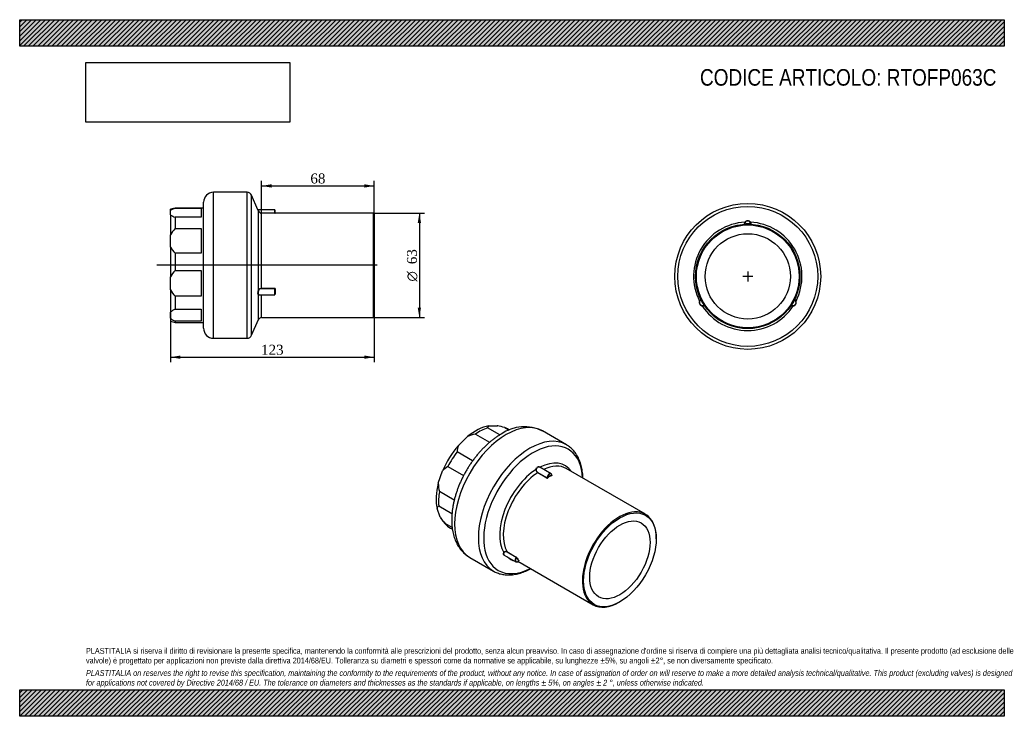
# Model space of a CAD drawing. Header units: millimetres. Extents: x 0 to 594, y 0 to 420.
import ezdxf
from ezdxf.enums import TextEntityAlignment as Align
from ezdxf.lldxf.tags import DXFTag

# ---------------------------------------------------------------- set-up
doc = ezdxf.new("R2010")
doc.units = ezdxf.units.MM
doc.header["$LTSCALE"] = 2
for name, color, linetype in [('Default', 7, 'Continuous'), ('DV3_Default', 7, 'Continuous'), ('IOF063C', 7, 'Continuous'), ('PARTE_PE_063', 7, 'Continuous')]:
    doc.layers.add(name, color=color, linetype=linetype)
doc.styles.add('SEACAD_Solid_Edge_ANSI1_Symbols', font='semeca1.ttf')
doc.styles.add('SEACAD_Times_New_Roman', font='times.ttf')
tags = doc.linetypes.add('CENTER2', pattern=[28.575, 19.05, -3.175, 3.175, -3.175]).pattern_tags.tags
tags[10:11] = [DXFTag(74, 4), DXFTag(75, 0), DXFTag(340, '0'), DXFTag(46, 0.0), DXFTag(50, 0.0), DXFTag(44, 0.0), DXFTag(45, 0.0)]
tags[8:9] = [DXFTag(74, 4), DXFTag(75, 0), DXFTag(340, '0'), DXFTag(46, 0.0), DXFTag(50, 0.0), DXFTag(44, 0.0), DXFTag(45, 0.0)]
tags[6:7] = [DXFTag(74, 4), DXFTag(75, 0), DXFTag(340, '0'), DXFTag(46, 0.0), DXFTag(50, 0.0), DXFTag(44, 0.0), DXFTag(45, 0.0)]
tags[4:5] = [DXFTag(74, 4), DXFTag(75, 0), DXFTag(340, '0'), DXFTag(46, 0.0), DXFTag(50, 0.0), DXFTag(44, 0.0), DXFTag(45, 0.0)]
doc.dimstyles.new('ANSImm', dxfattribs={"dimtxt": 6, "dimasz": 6, "dimexe": 3, "dimexo": 0, "dimgap": 1.5, "dimtad": 1, "dimdsep": 46, "dimtxsty": 'SEACAD_Times_New_Roman', "dimblk1": '_SE_FILLED', "dimblk2": '_SE_FILLED', "dimsah": 1, "dimcen": 3, "dimazin": 0, "dimtfac": 0.85, "dimtdec": 3, "dimtofl": 0, "dimtmove": 0, "dimatfit": 3, "dimfxl": 1, "dimarcsym": 0})
picture_1 = doc.add_image_def('image1.jpg', size_in_pixel=(4302, 1260))

# ---------------------------------------------------------------- blocks, each defined once
blk = doc.blocks.new('SEANNOT_GROUP')
at = {"layer": 'Default', "color": 7, "linetype": 'CENTER2'}
for p, q in [((439.23, 268.24), (439.23, 262.24)), ((442.23, 265.24), (436.23, 265.24))]:
    blk.add_line(p, q, dxfattribs=at)
blk = doc.blocks.new('SEANNOT_GROUP1')
at = {"layer": 'Default', "color": 7, "linetype": 'CENTER2'}
for p, q in [((439.23, 268.24), (439.23, 262.24)), ((442.23, 265.24), (436.23, 265.24))]:
    blk.add_line(p, q, dxfattribs=at)
blk = doc.blocks.new('SE')
at = {"layer": 'IOF063C', "color": 7, "linetype": 'Continuous'}
for p, q in [((289.62, 169.63), (282.23, 173.89)), ((282.88, 175.07), (288.09, 175.15)), ((288.74, 175.02), (288.48, 175.08)), ((292.71, 174.04), (295.36, 172.51)), ((295.53, 172.58), (294.33, 173.27)), ((264.65, 163.27), (270.13, 168.61)), ((274.89, 170.17), (283.52, 165.19)), ((273.26, 154), (263.86, 159.42)), ((258.35, 150.61), (267.8, 145.16)), ((252.54, 140.49), (255.08, 147.97)), ((262.17, 130.4), (253.24, 135.56)), ((253.65, 120.08), (251.76, 125.31)), ((252.79, 126.82), (260.79, 122.2)), ((255.34, 117.68), (256.88, 115.94)), ((260.89, 113.8), (256.59, 116.28)), ((259.83, 113.51), (261.03, 112.82))]:
    blk.add_line(p, q, dxfattribs=at)
for centre, radius, start, end in [((283.56, 173.93), 1.33, 120.39814, 181.45157), ((277.72, 121.65), 54.5, 74.03309, 79.02531), ((279.65, 147.64), 23.04, 101.94382, 114.41155), ((275, 159.13), 11.15, 158.20061, 178.49242), ((264.76, 139.35), 12.96, 119.65798, 138.31734), ((274.11, 141.01), 21.57, 181.38831, 194.64163), ((254.07, 124.85), 2.35, 123.01756, 168.572), ((288.1, 143.69), 41.77, 214.43078, 221.01475)]:
    blk.add_arc(centre, radius, start, end, dxfattribs=at)
for centre, major_axis, start_param, end_param in [((275.1, 144.53), (16.87, 29.23), 0.453342, 0.995282), ((277.08, 143.39), (17.25, 29.88), 0.57297, 0.875654), ((275.1, 144.53), (-16.87, -29.23), 3.332214, 3.351476), ((277.08, 143.39), (-17.25, -29.88), 3.141593, 3.231848), ((275.1, 144.53), (16.87, 29.23), 1.23874, 1.78068), ((277.08, 143.39), (17.25, 29.88), 1.358368, 1.661052), ((275.1, 144.53), (-16.87, -29.23), 5.165731, 5.707671), ((277.08, 143.39), (-17.25, -29.88), 5.285359, 5.588043), ((275.1, 144.53), (16.87, 29.23), 2.809536, 2.950972), ((277.08, 143.39), (17.25, 29.88), 2.929164, 3.141593)]:
    blk.add_ellipse(centre, major_axis=major_axis, ratio=0.57735, start_param=start_param, end_param=end_param, dxfattribs=at)
at = {"layer": 'PARTE_PE_063', "color": 7, "linetype": 'Continuous'}
for p, q in [((329.81, 163.75), (315.49, 172.02)), ((320.58, 146.25), (313.7, 150.22)), ((377.48, 121.8), (329.75, 149.36)), ((318.1, 143.66), (312.52, 146.89)), ((312.58, 147), (318.17, 143.78)), ((321, 145.4), (321.06, 145.37)), ((384, 106.97), (384, 107.38)), ((271.49, 95.81), (285.81, 87.54)), ((292.29, 97.24), (299.33, 93.17)), ((299.57, 95.84), (293.98, 99.07)), ((294.01, 99.19), (299.6, 95.96)), ((300.59, 93.45), (345.98, 67.24)), ((361.73, 68.8), (362.08, 69.01))]:
    blk.add_line(p, q, dxfattribs=at)
for centre, radius, start, end in [((304.57, 149.87), 24.68, 63.78787, 124.79506), ((313.44, 148.59), 1.94, 173.77137, 241.58874), ((313.41, 148.59), 1.79, 173.90513, 242.37047), ((318.24, 143.93), 0.298, 243.69338, 300.5403), ((318.23, 143.9), 0.138, 244.55218, 307.0532), ((293.28, 97.94), 1.45, 59.65105, 143.62123), ((293.28, 97.93), 1.34, 58.38549, 142.94091), ((299.44, 95.63), 0.248, 25.8429, 59.11582), ((299.26, 95.4), 0.647, 34.28165, 59.30602)]:
    blk.add_arc(centre, radius, start, end, dxfattribs=at)
for centre, major_axis, ratio, start_param, end_param in [((293.49, 133.92), (-22, -38.11), 0.57735, 3.141593, 6.283185), ((307.81, 125.65), (-22, -38.11), 0.57735, 3.142695, 6.282434), ((309.75, 124.53), (-21.1, -36.55), 0.57735, 2.413379, 6.283185), ((312.7, 122.83), (-16.35, -28.32), 0.57735, 3.97839, 5.969987), ((311.58, 148.8), (-0.0984, 0.0176), 0.07388, 0.885617, 2.196882), ((313.95, 150.17), (0.0637, 0.0771), 0.581284, 1.974251, 2.582137), ((312.7, 122.83), (-16.35, -28.32), 0.57735, 2.870178, 3.875591), ((314, 122.08), (-15.75, -27.28), 0.57735, 3.141593, 3.834844), ((314, 122.08), (-15.75, -27.28), 0.57735, 3.993429, 5.954948), ((312.51, 146.97), (-0.05, -0.0866), 0.57735, 0.851836, 2.311494), ((318.1, 143.74), (-0.05, -0.0866), 0.57735, 0.851836, 2.311494), ((319.58, 144.52), (-1, -1.73), 0.57735, 2.400895, 5.453086), ((319.65, 144.48), (-0.95, -1.65), 0.57735, 2.41231, 5.441671), ((319.65, 118.81), (15.8, 27.37), 0.57735, 0.72533, 0.845466), ((318.38, 143.75), (-0.0543, 0.084), 0.54165, 0.757115, 2.327911), ((319.72, 118.77), (15.75, 27.28), 0.57735, 0.72533, 0.845466), ((321.06, 145.3), (-0.0453, 0.0892), 0.610968, 0.817291, 2.388088), ((321.07, 145.45), (0.05, 0.0866), 0.57735, 3.323667, 3.860553), ((361.73, 94.52), (-15.75, -27.28), 0.57735, 2.356194, 6.283185), ((292.15, 98.73), (-0.0831, 0.0556), 0.471573, 4.176481, 5.487747), ((293.95, 99.11), (-0.05, -0.0866), 0.57735, 1.353698, 2.813355), ((312.7, 122.83), (16.35, 28.32), 0.57735, 2.999036, 3.28415), ((300.33, 94.9), (1, 1.73), 0.57735, 1.353698, 4.405889), ((300.4, 94.86), (0.95, 1.65), 0.57735, 1.365113, 4.394474), ((299.53, 95.89), (-0.05, -0.0866), 0.57735, 1.353698, 2.813355), ((299.74, 95.7), (-0.0866, -0.05), 0.774566, 3.562258, 5.133054), ((319.65, 118.81), (-15.8, -27.37), 0.57735, -0.321867, -0.201731), ((319.72, 118.77), (-15.75, -27.28), 0.57735, -0.321867, -0.201731), ((309.75, 124.53), (-21.1, -36.55), 0.57735, 0, 0.728213), ((312.7, 122.83), (16.35, 28.32), 0.57735, 3.351254, 3.413008), ((301.08, 93.79), (-0.076, -0.0649), 0.799939, 3.417714, 4.988511), ((361.73, 94.52), (-15.75, -27.28), 0.57735, 0, 0.785398)]:
    blk.add_ellipse(centre, major_axis=major_axis, ratio=ratio, start_param=start_param, end_param=end_param, dxfattribs=at)
for major_axis in [(15.5, 26.85), (-12.85, -22.26)]:
    blk.add_ellipse((362.08, 94.32), major_axis=major_axis, ratio=0.57735, dxfattribs=at)
for points, knots in [([(290.49, 170.14), (290.16, 169.95), (289.36, 169.48), (287.92, 168.55), (286.29, 167.41), (284.67, 166.16), (283.09, 164.84), (281.53, 163.44), (280, 161.97), (278.51, 160.43), (277.06, 158.82), (275.65, 157.15), (274.29, 155.42), (272.98, 153.64), (271.72, 151.81), (270.51, 149.94), (269.36, 148.03), (268.27, 146.08), (267.25, 144.11), (266.28, 142.11), (265.39, 140.08), (264.57, 138.04), (263.81, 135.99), (263.13, 133.93), (262.53, 131.87), (262.01, 129.81), (261.56, 127.76), (261.2, 125.72), (260.92, 123.69), (260.73, 121.69), (260.62, 119.71), (260.61, 117.76), (260.68, 115.85), (260.85, 113.97), (261.11, 112.15), (261.47, 110.38), (261.91, 108.67), (262.45, 107.03), (263.08, 105.46), (263.79, 103.97), (264.59, 102.57), (265.47, 101.26), (266.43, 100.04), (267.45, 98.92), (268.54, 97.89), (269.69, 96.97), (270.7, 96.27), (271.27, 95.95), (271.48, 95.83)], [0, 0, 0, 0, 0.012174, 0.034817, 0.057438, 0.080039, 0.102611, 0.12515, 0.147655, 0.170126, 0.192565, 0.214975, 0.23736, 0.259725, 0.282074, 0.304411, 0.326743, 0.349074, 0.371409, 0.393751, 0.416107, 0.438481, 0.460879, 0.483305, 0.505764, 0.528261, 0.5508, 0.573382, 0.59601, 0.618684, 0.641399, 0.664148, 0.68692, 0.70969, 0.732431, 0.755108, 0.777679, 0.8001, 0.822326, 0.844317, 0.866043, 0.887487, 0.908649, 0.929542, 0.950198, 0.970656, 0.990966, 1, 1, 1, 1]), ([(339.78, 143.57), (339.78, 143.8), (339.75, 144.64), (339.65, 146.07), (339.43, 147.84), (339.13, 149.55), (338.74, 151.21), (338.27, 152.79), (337.71, 154.31), (337.07, 155.75), (336.35, 157.1), (335.56, 158.38), (334.68, 159.56), (333.74, 160.65), (332.73, 161.64), (331.66, 162.53), (330.65, 163.26), (330.05, 163.6), (329.78, 163.76)], [0.7577922, 0.7577922, 0.7577922, 0.7577922, 0.7638113, 0.7803746, 0.7969358, 0.8134841, 0.8300061, 0.8464852, 0.8629027, 0.8792384, 0.895473, 0.9115903, 0.9275796, 0.943438, 0.9591717, 0.9747963, 0.9903353, 1, 1, 1, 1]), ([(311.51, 148.8), (311.57, 149.13), (311.69, 149.44), (311.93, 149.84), (312.02, 149.96), (312.23, 150.16), (312.34, 150.25), (312.57, 150.39), (312.69, 150.43), (312.94, 150.49), (313.07, 150.5), (313.32, 150.47), (313.44, 150.43), (313.67, 150.33), (313.78, 150.26), (313.89, 150.17)], [0, 0, 0, 0, 0.25, 0.25, 0.375, 0.375, 0.5, 0.5, 0.625, 0.625, 0.75, 0.75, 0.875, 0.875, 1, 1, 1, 1]), ([(313.7, 150.23), (313.66, 150.25), (313.62, 150.27), (313.47, 150.34), (313.35, 150.37), (313.11, 150.4), (312.99, 150.39), (312.75, 150.34), (312.63, 150.3), (312.41, 150.17), (312.3, 150.09), (312.11, 149.89), (312.02, 149.77), (311.79, 149.39), (311.68, 149.09), (311.63, 148.78)], [0.07874, 0.07874, 0.07874, 0.07874, 0.125, 0.125, 0.25, 0.25, 0.375, 0.375, 0.5, 0.5, 0.625, 0.625, 0.75, 0.75, 1, 1, 1, 1]), ([(320.99, 145.41), (321, 145.41), (321.01, 145.4), (321.01, 145.39), (321.02, 145.39), (321.02, 145.38), (321.02, 145.38), (321.02, 145.38), (321.02, 145.38), (321.02, 145.37)], [0, 0, 0, 0, 0.2114551, 0.2114551, 0.2114551, 0.4235833, 0.4235833, 0.4235833, 0.4795999, 0.4795999, 0.4795999, 0.4795999]), ([(321.02, 145.37), (321.02, 145.37), (321.02, 145.37), (321.02, 145.36), (321.02, 145.36), (321.01, 145.35), (321.01, 145.35), (321, 145.35), (321, 145.34), (320.99, 145.34)], [0.4795999, 0.4795999, 0.4795999, 0.4795999, 0.6374578, 0.6374578, 0.6374578, 0.8538528, 0.8538528, 0.8538528, 1, 1, 1, 1]), ([(321.06, 145.22), (321.1, 145.24), (321.12, 145.26), (321.12, 145.32), (321.1, 145.35), (321.06, 145.37)], [0, 0, 0, 0, 0.5, 0.5, 1, 1, 1, 1]), ([(292.47, 97.11), (292.36, 97.14), (292.25, 97.18), (292.07, 97.3), (292, 97.37), (291.88, 97.54), (291.84, 97.63), (291.8, 97.84), (291.8, 97.95), (291.83, 98.18), (291.86, 98.31), (291.96, 98.55), (292.03, 98.67), (292.11, 98.8)], [0.2546864, 0.2546864, 0.2546864, 0.2546864, 0.375, 0.375, 0.5, 0.5, 0.625, 0.625, 0.75, 0.75, 0.875, 0.875, 1, 1, 1, 1]), ([(292.21, 98.73), (292.14, 98.62), (292.07, 98.5), (291.97, 98.27), (291.94, 98.16), (291.91, 97.94), (291.91, 97.83), (291.95, 97.63), (291.99, 97.54), (292.1, 97.38), (292.17, 97.31), (292.27, 97.25), (292.28, 97.24), (292.29, 97.24)], [0, 0, 0, 0, 0.125, 0.125, 0.25, 0.25, 0.375, 0.375, 0.5, 0.5, 0.625, 0.625, 0.639261, 0.639261, 0.639261, 0.639261]), ([(301, 93.82), (301.01, 93.82), (301.01, 93.82), (301.01, 93.82), (301.02, 93.81), (301.02, 93.81), (301.02, 93.81), (301.02, 93.81), (301.02, 93.81), (301.02, 93.81)], [0.1851149, 0.1851149, 0.1851149, 0.1851149, 0.3479053, 0.3479053, 0.3479053, 0.5635982, 0.5635982, 0.5635982, 0.5861287, 0.5861287, 0.5861287, 0.5861287]), ([(301.02, 93.81), (301.02, 93.81), (301.02, 93.82), (301.02, 93.82), (301.02, 93.82), (301.01, 93.82), (301.01, 93.83)], [0.5861287, 0.5861287, 0.5861287, 0.5861287, 0.7813034, 0.7813034, 0.7813034, 1, 1, 1, 1]), ([(301.02, 93.81), (301.03, 93.82), (301.04, 93.84), (301.07, 93.85), (301.09, 93.85), (301.1, 93.85), (301.1, 93.85), (301.1, 93.85), (301.1, 93.85)], [0, 0, 0, 0, 0.1421154, 0.2798565, 0.3908246, 0.4797705, 0.5586241, 0.5838779, 0.5838779, 0.5838779, 0.5838779]), ([(301.1, 93.84), (301.13, 93.83), (301.14, 93.83), (301.16, 93.83), (301.16, 93.84), (301.14, 93.87)], [0.1360434, 0.1360434, 0.1360434, 0.1360434, 0.5, 0.5, 1, 1, 1, 1]), ([(285.79, 87.56), (286.18, 87.35), (286.87, 86.96), (288.11, 86.42), (289.41, 85.97), (290.77, 85.63), (292.17, 85.38), (293.61, 85.24), (295.09, 85.21), (296.61, 85.28), (298.15, 85.45), (299.72, 85.74), (301.31, 86.13), (302.92, 86.63), (304.54, 87.23), (306.17, 87.93), (307.42, 88.54), (308.12, 88.91), (308.28, 89)], [0, 0, 0, 0, 0.0134655, 0.0289251, 0.0444027, 0.0599316, 0.0755407, 0.0912525, 0.1070817, 0.1230339, 0.1391071, 0.1552917, 0.1715732, 0.1879341, 0.204356, 0.2208216, 0.2373156, 0.2421043, 0.2421043, 0.2421043, 0.2421043])]:
    blk.add_open_spline(points, degree=3, knots=knots, dxfattribs=at)
blk.add_open_spline([(313.89, 150.17), (313.93, 150.14), (313.97, 150.1), (314.02, 150.05)], degree=3, dxfattribs=at)
blk = doc.blocks.new('SE1')
at = {"layer": 'PARTE_PE_063', "color": 7, "linetype": 'Continuous'}
for p, q in [((437.34, 296.78), (437.34, 296.69)), ((441.13, 296.78), (441.12, 296.69)), ((410.97, 251.11), (411.06, 251.16)), ((467.5, 251.11), (467.41, 251.16)), ((412.87, 247.83), (412.95, 247.88)), ((465.6, 247.83), (465.52, 247.88))]:
    blk.add_line(p, q, dxfattribs=at)
for radius in [44, 42.2, 31.5, 31, 25.7]:
    blk.add_circle((439.23, 265.24), radius, dxfattribs=at)
for centre, radius, start, end in [((439.23, 265.24), 32.7, 92.94497, 207.05503), ((439.41, 296.59), 2.27, 144.89137, 177.93181), ((439.23, 296.68), 2, 2.56116, 177.43884), ((439.23, 296.68), 1.9, 3.2152, 176.7848), ((439.23, 296.64), 2.1, 36.72958, 143.27042), ((439.23, 265.24), 32.7, 332.94497, 87.05503), ((439.06, 296.59), 2.27, 2.06286, 35.11396), ((437.14, 296.77), 0.1, 273.80663, 357.43884), ((439.23, 265.24), 31.6, 86.55835, 93.44165), ((441.33, 296.77), 0.1, 182.56116, 266.19337), ((412.04, 249.54), 2.1, 156.72958, 263.27042), ((412.01, 249.52), 2, 122.56116, 297.43884), ((412.17, 249.42), 2.27, 122.06286, 155.11396), ((412.01, 249.52), 1.9, 123.2152, 296.7848), ((410.88, 251.29), 0.1, 302.56116, 26.19337), ((439.23, 265.24), 31.6, 206.55835, 213.44165), ((466.46, 249.52), 2, 242.56116, 57.43884), ((466.46, 249.52), 1.9, 243.2152, 56.7848), ((439.23, 265.24), 31.6, 326.55835, 333.44165), ((466.43, 249.54), 2.1, 276.72958, 23.27042), ((467.59, 251.29), 0.1, 153.80663, 237.43884), ((466.29, 249.41), 2.27, 24.89137, 57.93181), ((478.9, 246.94), 12.14, 159.41948, 159.90292), ((412, 249.72), 2.27, 264.89137, 297.93181), ((439.23, 265.24), 32.7, 212.94497, 327.05503), ((403.55, 240.04), 12.14, 39.41948, 39.90292), ((412.98, 247.66), 0.1, 33.80663, 117.43884), ((465.49, 247.66), 0.1, 62.56116, 146.19337), ((466.47, 249.72), 2.27, 242.06286, 275.11396)]:
    blk.add_arc(centre, radius, start, end, dxfattribs=at)
for centre, major_axis, start_param, end_param in [((437.55, 297.94), (-0.0801, 0.0599), 1.830327, 3.141593), ((440.92, 297.94), (0.0801, 0.0599), 3.141593, 4.452858), ((410.08, 250.35), (-0.0919, 0.0394), 3.141593, 4.452858), ((468.39, 250.35), (0.0919, 0.0394), 1.830327, 3.141593), ((411.76, 247.44), (-0.0118, -0.0993), 1.830327, 3.141593), ((466.71, 247.44), (0.0118, -0.0993), 3.141593, 4.452858)]:
    blk.add_ellipse(centre, major_axis=major_axis, ratio=0.319511, start_param=start_param, end_param=end_param, dxfattribs=at)
for points, knots in [([(437.24, 296.77), (437.24, 296.77), (437.24, 296.77), (437.24, 296.77), (437.24, 296.77), (437.24, 296.77), (437.25, 296.77), (437.26, 296.77), (437.26, 296.77), (437.27, 296.77), (437.28, 296.78), (437.29, 296.78), (437.3, 296.78), (437.31, 296.78), (437.33, 296.78), (437.34, 296.78)], [0, 0, 0, 0, 0.134629, 0.134629, 0.134629, 0.347905, 0.347905, 0.347905, 0.563598, 0.563598, 0.563598, 0.781303, 0.781303, 0.781303, 1, 1, 1, 1]), ([(441.23, 296.77), (441.23, 296.77), (441.23, 296.77), (441.23, 296.77), (441.22, 296.77), (441.22, 296.77), (441.21, 296.77), (441.2, 296.77), (441.19, 296.77), (441.18, 296.78), (441.18, 296.78), (441.16, 296.78), (441.15, 296.78), (441.15, 296.78), (441.14, 296.78), (441.13, 296.78)], [0, 0, 0, 0, 0.211455, 0.211455, 0.211455, 0.423583, 0.423583, 0.423583, 0.637458, 0.637458, 0.637458, 0.853853, 0.853853, 0.853853, 1, 1, 1, 1]), ([(410.93, 251.21), (410.93, 251.21), (410.93, 251.21), (410.93, 251.2), (410.94, 251.2), (410.94, 251.2), (410.94, 251.19), (410.94, 251.18), (410.95, 251.17), (410.95, 251.16), (410.95, 251.16), (410.96, 251.15), (410.96, 251.13), (410.96, 251.13), (410.97, 251.12), (410.97, 251.11)], [0, 0, 0, 0, 0.211455, 0.211455, 0.211455, 0.423583, 0.423583, 0.423583, 0.637458, 0.637458, 0.637458, 0.853853, 0.853853, 0.853853, 1, 1, 1, 1]), ([(465.54, 247.75), (465.54, 247.75), (465.54, 247.75), (465.54, 247.75), (465.54, 247.76), (465.55, 247.76), (465.55, 247.77), (465.56, 247.77), (465.56, 247.78), (465.57, 247.79), (465.57, 247.79), (465.58, 247.8), (465.59, 247.81), (465.59, 247.82), (465.6, 247.82), (465.6, 247.83)], [0, 0, 0, 0, 0.211455, 0.211455, 0.211455, 0.423583, 0.423583, 0.423583, 0.637458, 0.637458, 0.637458, 0.853853, 0.853853, 0.853853, 1, 1, 1, 1])]:
    blk.add_open_spline(points, degree=3, knots=knots, dxfattribs=at)
blk = doc.blocks.new('SE2')
at = {"layer": 'DV3_Default', "color": 7, "linetype": 'CENTER2'}
blk.add_line((215.68, 271.93), (82.74, 271.93), dxfattribs=at)
at = {"layer": 'IOF063C', "color": 7, "linetype": 'Continuous'}
for p, q in [((93.73, 306.43), (90.93, 305.68)), ((90.93, 304.94), (90.93, 305.68)), ((90.93, 302.27), (90.93, 304.94)), ((93.73, 306.29), (93.73, 306.43)), ((110.93, 306.43), (93.73, 306.43)), ((93.73, 306.29), (109.43, 306.29)), ((109.43, 306.29), (109.43, 300.92)), ((90.93, 302.27), (90.93, 290.3)), ((109.43, 300.92), (93.73, 300.92)), ((93.73, 300.92), (93.73, 294.03)), ((93.73, 294.03), (109.43, 294.03)), ((109.43, 294.03), (109.43, 279.2)), ((90.93, 282.93), (90.93, 290.3)), ((90.93, 282.93), (90.93, 264.9)), ((109.43, 279.2), (93.73, 279.2)), ((93.73, 279.2), (93.73, 268.82)), ((93.73, 268.82), (109.43, 268.82)), ((109.43, 268.82), (109.43, 253.23)), ((90.93, 257.15), (90.93, 264.9)), ((90.93, 257.15), (90.93, 243.62)), ((109.43, 253.23), (93.73, 253.23)), ((93.73, 253.23), (93.73, 245.44)), ((90.93, 240.02), (90.93, 243.62)), ((93.73, 245.44), (109.43, 245.44)), ((109.43, 245.44), (109.43, 238.21)), ((90.93, 240.02), (90.93, 238.18)), ((90.93, 238.18), (93.73, 237.43)), ((109.43, 238.21), (93.73, 238.21)), ((93.73, 238.21), (93.73, 237.43)), ((93.73, 237.43), (110.93, 237.43))]:
    blk.add_line(p, q, dxfattribs=at)
for centre, radius, start, end in [((97.79, 294.31), 12.65, 108.69193, 122.80496), ((97.79, 312.91), 12.66, 237.19955, 251.30357), ((104.43, 283.08), 15.31, 134.33191, 151.85294), ((104.43, 290.16), 15.31, 208.1497, 225.66545), ((105.25, 257.64), 16.05, 135.84061, 153.1122), ((105.25, 264.41), 16.05, 206.89025, 224.15694), ((98.6, 234.87), 11.63, 114.75022, 131.25078), ((98.61, 248.78), 11.64, 228.75382, 245.24519)]:
    blk.add_arc(centre, radius, start, end, dxfattribs=at)
at = {"layer": 'PARTE_PE_063', "color": 7, "linetype": 'Continuous'}
for p, q in [((116.93, 227.93), (116.93, 315.93)), ((137.19, 315.93), (116.93, 315.93)), ((137.19, 227.93), (137.19, 315.93)), ((110.93, 233.93), (110.93, 309.93)), ((139.93, 229.73), (139.93, 314.14)), ((143.76, 305.41), (139.93, 314.14)), ((153.83, 305.37), (143.85, 305.37)), ((144.1, 257.06), (144.1, 304.58)), ((145.93, 303.46), (153.83, 303.46)), ((145.93, 303.36), (145.93, 303.46)), ((153.83, 303.36), (145.93, 303.36)), ((145.93, 258.03), (145.93, 303.36)), ((153.83, 303.46), (153.83, 305.37)), ((153.83, 303.36), (153.83, 303.46)), ((153.93, 305.27), (153.93, 303.47)), ((154.03, 303.37), (154.03, 303.43)), ((213.43, 303.43), (154.03, 303.43)), ((213.43, 240.43), (213.43, 303.43)), ((213.93, 302.93), (213.43, 303.43)), ((213.93, 302.93), (213.93, 240.93)), ((145.93, 258.03), (153.83, 258.03)), ((145.93, 257.9), (145.93, 258.03)), ((153.83, 257.9), (145.93, 257.9)), ((153.83, 257.9), (153.83, 258.03)), ((153.83, 254.21), (153.83, 257.9)), ((153.93, 257.8), (153.93, 254.31)), ((154.03, 257.85), (154.03, 254.57)), ((144.1, 239.23), (144.1, 254.15)), ((144.32, 254.21), (153.83, 254.21)), ((145.93, 240.43), (145.93, 254.21)), ((139.93, 229.73), (144.1, 239.23)), ((145.93, 240.43), (213.43, 240.43)), ((213.43, 240.43), (213.93, 240.93)), ((116.93, 227.93), (137.19, 227.93))]:
    blk.add_line(p, q, dxfattribs=at)
for centre, radius, start, end in [((116.93, 309.93), 6, 90, 180), ((137.19, 312.93), 3, 23.67347, 90), ((143.84, 305.47), 0.1, 202.4007, 271.957), ((234.79, 344.61), 99.05, 203.33845, 203.84497), ((145.93, 305.34), 1.98, 202.52917, 269.99827), ((145.91, 305.34), 1.89, 204.35196, 270.66661), ((153.83, 305.27), 0.1, 0, 90), ((153.88, 304.18), 0.818, 266.59575, 280.66183), ((154.03, 303.53), 0.1, 180, 270), ((153.84, 257.84), 0.191, 3.23508, 92.8634), ((153.84, 257.8), 0.098, 1.14258, 91.16065), ((153.83, 254.31), 0.1, 270, 0), ((145.93, 238.43), 2, 90, 156.32653), ((116.93, 233.93), 6, 180, 270), ((137.19, 230.93), 3, 270, 336.32653)]:
    blk.add_arc(centre, radius, start, end, dxfattribs=at)
for centre, major_axis, ratio, start_param, end_param in [((144.19, 304.62), (-0.0922, -0.0388), 0.567388, 0.025055, 1.33632), ((154.03, 303.47), (-0.1, 0), 0.998196, 0, 1.570796), ((144.19, 257.04), (-0.0939, 0.0344), 0.373563, 0.395742, 1.707008), ((154.03, 257.8), (-0.1, 0), 0.447109, 4.712389, 6.283185), ((144.19, 254.13), (-0.0331, -0.0944), 0.940952, 3.497921, 4.809187), ((154.03, 254.52), (-0.1, 0), 0.551087, 4.712389, 6.283185)]:
    blk.add_ellipse(centre, major_axis=major_axis, ratio=ratio, start_param=start_param, end_param=end_param, dxfattribs=at)
for points, knots in [([(144.1, 304.58), (144, 304.84), (143.91, 305.05), (143.82, 305.27), (143.79, 305.33), (143.76, 305.41), (143.75, 305.43), (143.75, 305.43)], [0, 0, 0, 0, 0.25, 0.25, 0.375, 0.375, 0.4992863, 0.4992863, 0.4992863, 0.4992863]), ([(153.83, 303.46), (153.84, 303.46), (153.85, 303.46), (153.86, 303.46), (153.87, 303.46), (153.88, 303.46), (153.89, 303.46), (153.9, 303.46), (153.9, 303.46), (153.91, 303.46), (153.92, 303.46), (153.92, 303.47), (153.93, 303.47), (153.93, 303.47), (153.93, 303.47), (153.93, 303.47)], [0, 0, 0, 0, 0.134629, 0.134629, 0.134629, 0.347905, 0.347905, 0.347905, 0.563598, 0.563598, 0.563598, 0.781303, 0.781303, 0.781303, 1, 1, 1, 1]), ([(144.1, 254.15), (144, 254.19), (143.91, 254.3), (143.82, 254.56), (143.79, 254.67), (143.76, 254.91), (143.75, 255.04), (143.75, 255.33), (143.76, 255.48), (143.79, 255.8), (143.82, 255.96), (143.88, 256.28), (143.91, 256.45), (144, 256.76), (144.05, 256.91), (144.1, 257.06)], [0, 0, 0, 0, 0.25, 0.25, 0.375, 0.375, 0.5, 0.5, 0.625, 0.625, 0.75, 0.75, 0.875, 0.875, 1, 1, 1, 1]), ([(144.19, 257), (144.14, 256.86), (144.09, 256.72), (144.01, 256.42), (143.97, 256.26), (143.91, 255.96), (143.88, 255.8), (143.85, 255.5), (143.84, 255.35), (143.84, 255.08), (143.85, 254.95), (143.88, 254.72), (143.91, 254.62), (144, 254.37), (144.09, 254.26), (144.19, 254.23)], [0, 0, 0, 0, 0.125, 0.125, 0.25, 0.25, 0.375, 0.375, 0.5, 0.5, 0.625, 0.625, 0.75, 0.75, 1, 1, 1, 1]), ([(144.1, 257.06), (144.14, 257.15), (144.17, 257.23), (144.27, 257.38), (144.32, 257.45), (144.44, 257.58), (144.5, 257.63), (144.65, 257.73), (144.72, 257.78), (144.97, 257.89), (145.15, 257.94), (145.53, 258.01), (145.73, 258.03), (145.93, 258.03)], [0, 0, 0, 0, 0.125, 0.125, 0.25, 0.25, 0.375, 0.375, 0.5, 0.5, 0.75, 0.75, 1, 1, 1, 1]), ([(145.93, 257.9), (145.74, 257.9), (145.56, 257.88), (145.2, 257.82), (145.03, 257.78), (144.79, 257.67), (144.72, 257.63), (144.58, 257.54), (144.52, 257.49), (144.4, 257.37), (144.35, 257.3), (144.26, 257.16), (144.23, 257.08), (144.19, 257)], [0, 0, 0, 0, 0.25, 0.25, 0.5, 0.5, 0.625, 0.625, 0.75, 0.75, 0.875, 0.875, 1, 1, 1, 1]), ([(144.57, 254.21), (144.5, 254.19), (144.44, 254.18), (144.26, 254.14), (144.17, 254.13), (144.1, 254.15)], [0.6269724, 0.6269724, 0.6269724, 0.6269724, 0.75, 0.75, 1, 1, 1, 1]), ([(153.93, 254.43), (153.95, 254.43), (153.96, 254.44), (154.01, 254.48), (154.03, 254.53), (154.03, 254.57)], [0.3336585, 0.3336585, 0.3336585, 0.3336585, 0.5, 0.5, 1, 1, 1, 1])]:
    blk.add_open_spline(points, degree=3, knots=knots, dxfattribs=at)
blk.add_open_spline([(144.19, 254.23), (144.22, 254.22), (144.26, 254.21), (144.3, 254.21)], degree=3, dxfattribs=at)
blk = doc.blocks.new('DMBLK1')
at = {"layer": 'Default', "linetype": 'Continuous'}
for points in [[(96.93, 215.52), (96.93, 217.52), (90.93, 216.52)], [(207.93, 215.52), (213.93, 216.52), (207.93, 217.52)]]:
    blk.add_hatch(color=7, dxfattribs=at).paths.add_polyline_path(points)
at = {"layer": 'Default', "color": 7, "linetype": 'Continuous'}
for p, q in [((90.93, 243.62), (90.93, 213.52)), ((213.93, 240.93), (213.93, 213.52)), ((90.93, 216.52), (213.93, 216.52))]:
    blk.add_line(p, q, dxfattribs=at)
at = {"layer": 'Default', "color": 7, "linetype": 'Continuous', "style": 'SEACAD_Times_New_Roman'}
blk.add_text('123', height=6, dxfattribs=at).set_placement((145.61, 224.02), align=Align.TOP_LEFT)
blk = doc.blocks.new('_SE_FILLED')
at = {"color": 0}
blk.add_line((0, 0), (-1, 0), dxfattribs=at)
blk.add_solid([(0, 0), (-1, -0.1665), (-1, 0.1665), (0, 0)], dxfattribs=at)
blk = doc.blocks.new('GDimGGroup')
at = {"layer": 'Default', "linetype": 'Continuous'}
for points in [[(242.12, 297.43), (241.12, 303.43), (240.12, 297.43)], [(242.12, 246.43), (240.12, 246.43), (241.12, 240.43)]]:
    blk.add_hatch(color=7, dxfattribs=at).paths.add_polyline_path(points)
at = {"layer": 'Default', "color": 7, "linetype": 'Continuous'}
for p, q in [((213.43, 303.43), (244.12, 303.43)), ((241.12, 303.43), (241.12, 240.43)), ((213.43, 240.43), (244.12, 240.43))]:
    blk.add_line(p, q, dxfattribs=at)
for s, style, p in [('63', 'SEACAD_Times_New_Roman', (233.62, 272.6)), ('O', 'SEACAD_Solid_Edge_ANSI1_Symbols', (233.62, 262.16))]:
    blk.add_text(s, height=6, rotation=90, dxfattribs=dict(at, style=style)).set_placement(p, align=Align.TOP_LEFT)
blk = doc.blocks.new('DMBLK2')
at = {"layer": 'Default', "linetype": 'Continuous'}
for points in [[(151.93, 320.78), (145.93, 319.78), (151.93, 318.78)], [(207.93, 320.78), (207.93, 318.78), (213.93, 319.78)]]:
    blk.add_hatch(color=7, dxfattribs=at).paths.add_polyline_path(points)
at = {"layer": 'Default', "color": 7, "linetype": 'Continuous'}
for p, q in [((145.93, 303.36), (145.93, 322.78)), ((213.93, 302.93), (213.93, 322.78)), ((145.93, 319.78), (213.93, 319.78))]:
    blk.add_line(p, q, dxfattribs=at)
at = {"layer": 'Default', "color": 7, "linetype": 'Continuous', "style": 'SEACAD_Times_New_Roman'}
blk.add_text('68', height=6, dxfattribs=at).set_placement((175.38, 327.28), align=Align.TOP_LEFT)

msp = doc.modelspace()

# ---------------------------------------------------------------- hatches: boundary and pattern name
at = {"layer": 'Default', "linetype": 'Continuous'}
h = msp.add_hatch(dxfattribs=at)
h.set_pattern_fill('LINE', scale=0.62992, angle=45, style=0)
h.paths.add_polyline_path([(594, 404), (594, 420), (0, 420), (0, 404)])
for points in [[(594, 404), (594, 420), (0, 420), (0, 404)], [(594, 0), (594, 16), (0, 16), (0, 0)]]:
    msp.add_hatch(color=7, dxfattribs=at).paths.add_polyline_path(points)
h = msp.add_hatch(dxfattribs=at)
h.set_pattern_fill('LINE', scale=0.62992, angle=45, style=0)
h.paths.add_polyline_path([(594, 0), (594, 16), (0, 16), (0, 0)])

# ---------------------------------------------------------------- linework, layer by layer
at = {"layer": 'Default', "color": 7, "linetype": 'Continuous'}
for p, q in [((0, 420), (594, 420)), ((0, 404), (0, 420)), ((594, 420), (594, 404)), ((594, 404), (0, 404)), ((0, 16), (594, 16)), ((0, 0), (0, 16)), ((594, 16), (594, 0)), ((594, 0), (0, 0))]:
    msp.add_line(p, q, dxfattribs=at)

# ---------------------------------------------------------------- block references
at = {"layer": 'Default'}
for name in ['SE2', 'SE1', 'GDimGGroup', 'SEANNOT_GROUP', 'SEANNOT_GROUP1', 'SE']:
    msp.add_blockref(name, (0, 0), dxfattribs=at)

# ---------------------------------------------------------------- texts
at = {"layer": 'Default', "attachment_point": 1}
for s, insert, char_height, width in [('{\\fArial Narrow|b0||i0||c0|p34;\\C7;\\H10.;\\W1.;CODICE ARTICOLO: RTOFP063C}', (410.411, 390.223), 10, 183.22502), ("{\\fArial Narrow|b0||i0||c0|p34;\\C7;\\H3.5;\\W1.;PLASTITALIA si riserva il diritto di revisionare la presente specifica, mantenendo la conformità alle prescrizioni del prodotto, senza alcun preavviso. In caso di assegnazione d'ordine si riserva di compiere una più dettagliata analisi tecnico/qualitativa. Il presente prodotto (ad esclusione delle \\P}{\\fArial Narrow|b0||i0||c0|p34;\\C7;\\H3.5;\\W1.;valvole) è progettato per applicazioni non previste dalla direttiva 2014/68/EU. Tolleranza su diametri e spessori come da normative se applicabile, su lunghezze ±5%, su angoli ±2°, se non diversamente specificato.\\P}{\\fArial Narrow|b0||i0||c0|p34;\\C7;\\H1.;\\W1.;   \\P}{\\fArial Narrow|b0||i1||c0|p34;\\C7;\\H3.5;\\W1.;PLASTITALIA on reserves the right to revise this specification, maintaining the conformity to the requirements of the product, without any notice. In case of assignation of order on will reserve to make a more detailed analysis technical/qualitative. This product (excluding valves) is designed \\P}{\\fArial Narrow|b0||i1||c0|p34;\\C7;\\H3.5;\\W1.;for applications not covered by Directive 2014/68 / EU. The tolerance on diameters and thicknesses as the standards if applicable, on lengths ± 5%, on angles ± 2 °, unless otherwise indicated.\\P}", (40, 41.205), 3.5, 514)]:
    msp.add_mtext(s, dxfattribs=dict(at, insert=insert, char_height=char_height, width=width))

# ---------------------------------------------------------------- dimensions: what is measured, and where the dimension line sits
at = {"layer": 'Default', "color": 7, "linetype": 'Continuous'}
for base, p1, p2, picture, middle in [((213.934, 319.784), (145.934, 303.361), (213.934, 302.931), 'DMBLK2', (179.934, 319.784)), ((213.934, 216.516), (90.934, 243.618), (213.934, 240.931), 'DMBLK1', (152.434, 216.516))]:
    dim = msp.add_linear_dim(base=base, p1=p1, p2=p2, text='\\A1;<>', dimstyle='ANSImm', dxfattribs=at)
    dim.commit()
    dim.dimension.update_dxf_attribs({"geometry": picture, "text_midpoint": middle, "dimtype": 160})

# ---------------------------------------------------------------- pictures from other files: only their frames are drawn
image = msp.add_image(picture_1, insert=(40, 358.206), size_in_units=(122.914, 36))
image.dxf.flags = 7

doc.saveas('drawing.dxf')
